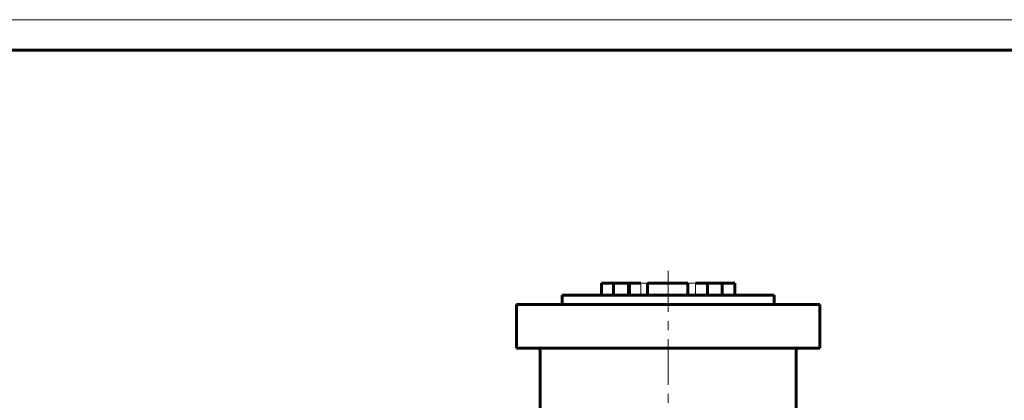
# Model space of a CAD drawing. Header units: millimetres. Extents: x 0 to 596, y -2 to 420.
# Tile 12 of 12: x 298 to 460, y 357 to 420. Entities that reach past the tile are written whole.
import ezdxf

# ---------------------------------------------------------------- set-up
doc = ezdxf.new("R2010")
doc.units = ezdxf.units.MM
for name, pattern in [('K5LT_AXLED', [12, 7.5, -1.5, 1.5, -1.5]), ('K5LT_BASIC', [0]), ('K5LT_DASHED', [6, 4, -2]), ('K5LT_THIN', [0])]:
    doc.linetypes.add(name, pattern=pattern)
doc.layers.add('Системный слой (1)', color=7, linetype='Continuous', true_color=0x6c6c6c)

# ---------------------------------------------------------------- blocks, each defined once
blk = doc.blocks.new('U59')
at = {"layer": 'Системный слой (1)', "color": 7, "linetype": 'K5LT_DASHED', "lineweight": 18, "true_color": 0xffffff}
for p, q in [((401.57, 376.57), (400.47, 376.57)), ((409.47, 376.57), (408.18, 376.57))]:
    blk.add_line(p, q, dxfattribs=at)
blk = doc.blocks.new('U67')
at = {"color": 7, "linetype": 'K5LT_THIN', "lineweight": 18, "true_color": 0xffffff}
blk.add_line((0, 420), (594, 420), dxfattribs=at)
at = {"color": 143, "linetype": 'K5LT_BASIC', "lineweight": 60, "true_color": 0x33acca}
blk.add_line((20, 415), (589, 415), dxfattribs=at)

msp = doc.modelspace()

# ---------------------------------------------------------------- linework, layer by layer
at = {"layer": 'Системный слой (1)', "color": 30, "linetype": 'K5LT_AXLED', "lineweight": 18, "true_color": 0xff8000}
msp.add_line((404.9665, 251.8166), (404.9665, 378.5666), dxfattribs=at)
at = {"layer": 'Системный слой (1)', "color": 143, "linetype": 'K5LT_BASIC', "lineweight": 60, "true_color": 0x33acca}
for p, q in [((393.9665, 374.5666), (393.9665, 376.5666)), ((393.9665, 376.5666), (395.9558, 376.5666)), ((395.9558, 374.5666), (395.9558, 376.5666)), ((395.9558, 376.5666), (398.4133, 376.5666)), ((398.4133, 374.5666), (398.4133, 376.5666)), ((398.4133, 376.5666), (398.5774, 376.5666)), ((398.5774, 374.5666), (398.5774, 376.5666)), ((400.4665, 376.5666), (398.5774, 376.5666)), ((401.5673, 374.5666), (401.5673, 376.5666)), ((401.5673, 376.5666), (408.1826, 376.5666)), ((408.1826, 374.5666), (408.1826, 376.5666)), ((411.4386, 376.5666), (409.4665, 376.5666)), ((411.4386, 376.5666), (413.8657, 376.5666)), ((411.4386, 374.5666), (411.4386, 376.5666)), ((413.8657, 376.5666), (415.9648, 376.5666)), ((413.8657, 374.5666), (413.8657, 376.5666)), ((415.9648, 374.5666), (415.9648, 376.5666)), ((387.4665, 373.0666), (387.4665, 374.5666)), ((387.4665, 374.5666), (422.4665, 374.5666)), ((422.4665, 373.0666), (422.4665, 374.5666)), ((379.9665, 365.8166), (379.9665, 373.0666)), ((379.9665, 373.0666), (386.7165, 373.0666)), ((386.7165, 373.0666), (423.2165, 373.0666)), ((423.2165, 373.0666), (429.9665, 373.0666)), ((429.9665, 365.8166), (429.9665, 373.0666)), ((386.7165, 365.8166), (379.9665, 365.8166)), ((386.7165, 365.8166), (423.2165, 365.8166)), ((429.9665, 365.8166), (423.2165, 365.8166)), ((383.8652, 349.3166), (383.8652, 365.3166)), ((426.0678, 349.3166), (426.0678, 365.3166))]:
    msp.add_line(p, q, dxfattribs=at)
at = {"layer": 'Системный слой (1)', "color": 7, "linetype": 'K5LT_DASHED', "lineweight": 18, "true_color": 0xffffff}
for p, q in [((400.4665, 374.5666), (400.4665, 376.5666)), ((409.4665, 374.5666), (409.4665, 376.5666))]:
    msp.add_line(p, q, dxfattribs=at)
at = {"layer": 'Системный слой (1)', "color": 143, "linetype": 'K5LT_BASIC', "lineweight": 60, "true_color": 0x33acca}
for centre, start, end in [((383.3652, 365.3166), 0, 90), ((426.5678, 365.3166), 90, 180)]:
    msp.add_arc(centre, 0.5, start, end, dxfattribs=at)

# ---------------------------------------------------------------- block references
msp.add_blockref('U67', (0, 0))
at = {"layer": 'Системный слой (1)'}
msp.add_blockref('U59', (0, 0), dxfattribs=at)

doc.saveas('drawing.dxf')
